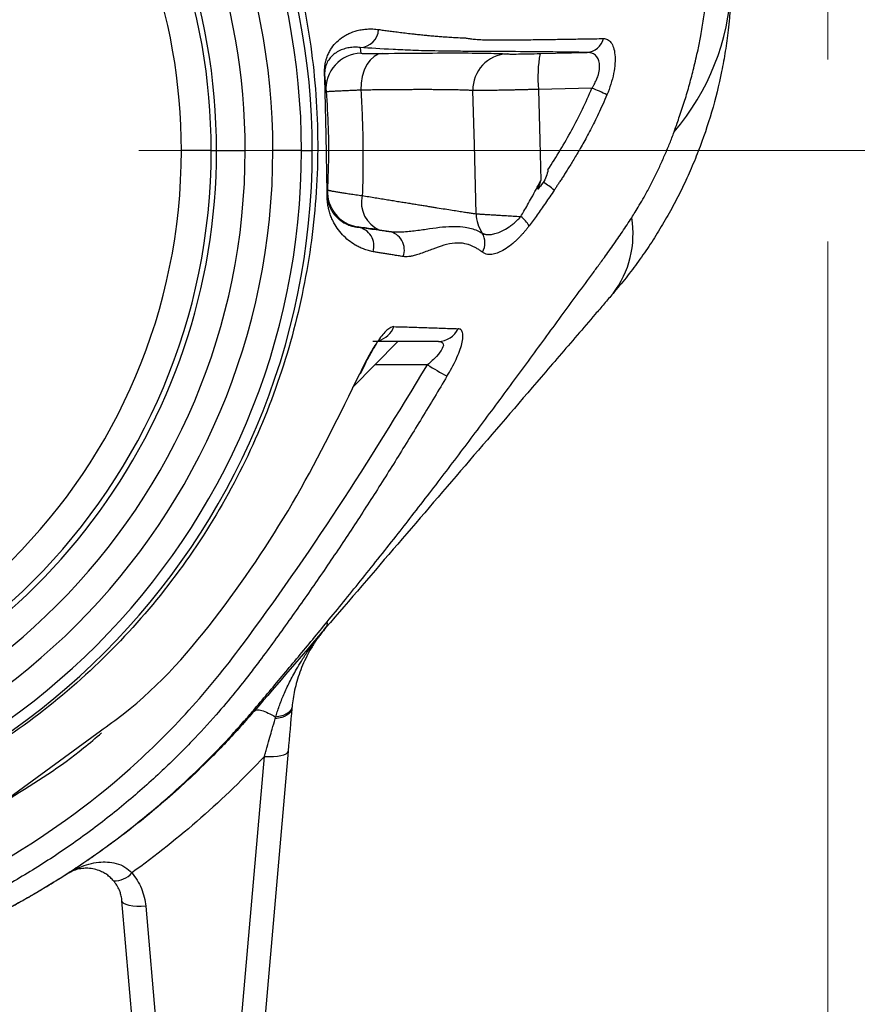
# Model space of a CAD drawing. Header units: millimetres. Extents: x 5 to 597, y 5 to 415.
# Tile 30 of 132: x 255.87 to 262.89, y 306.21 to 314.47. Entities that reach past the tile are written whole.
import ezdxf

# ---------------------------------------------------------------- set-up
doc = ezdxf.new("R2010")
doc.units = ezdxf.units.MM
doc.styles.add('SLDTEXTSTYLE0', font='ARIAL.TTF', dxfattribs={"width": 0.948})
doc.dimstyles.new('SLDDIMSTYLE1', dxfattribs={"dimtxt": 2.5, "dimasz": 2.5, "dimexe": 0, "dimexo": 0.0625, "dimtad": 1, "dimlfac": 5, "dimrnd": 1e-09, "dimzin": 12, "dimdsep": 46, "dimtxsty": 'SLDTEXTSTYLE0', "dimsah": 1, "dimcen": 0.09, "dimadec": 0, "dimazin": 3, "dimtfac": 1, "dimtofl": 0, "dimtmove": 0, "dimatfit": 3, "dimfxl": 0, "dimfrac": 2, "dimtolj": 1, "dimtzin": 12, "dimarcsym": 0})
doc.dimstyles.new('SLDDIMSTYLE4', dxfattribs={"dimtxt": 2.5, "dimasz": 2.5, "dimexe": 0, "dimexo": 0.0625, "dimtad": 1, "dimdec": 1, "dimlfac": 5, "dimrnd": 1e-09, "dimzin": 12, "dimdsep": 46, "dimtxsty": 'SLDTEXTSTYLE0', "dimsah": 1, "dimcen": 0.09, "dimadec": 0, "dimazin": 3, "dimtfac": 1, "dimtdec": 1, "dimtofl": 0, "dimtmove": 0, "dimatfit": 3, "dimfxl": 0, "dimfrac": 2, "dimtolj": 1, "dimtzin": 12, "dimarcsym": 0})
doc.dimstyles.new('SLDDIMSTYLE5', dxfattribs={"dimtxt": 2.5, "dimasz": 2.5, "dimexe": 0, "dimexo": 0.0625, "dimtad": 1, "dimdec": 0, "dimlfac": 5, "dimrnd": 1e-09, "dimzin": 12, "dimdsep": 46, "dimtxsty": 'SLDTEXTSTYLE0', "dimsah": 1, "dimcen": 0.09, "dimadec": 0, "dimazin": 3, "dimtfac": 1, "dimtdec": 0, "dimtofl": 0, "dimtmove": 0, "dimatfit": 3, "dimfxl": 0, "dimfrac": 2, "dimtolj": 1, "dimtzin": 12, "dimarcsym": 0})

# ---------------------------------------------------------------- blocks, each defined once
blk = doc.blocks.new('_D_5')
at = {"color": 7, "linetype": 'Continuous', "lineweight": 0}
for p, q in [((253.3382, 340.0624), (273.6657, 340.0624)), ((272.6657, 340.0624), (272.6657, 303.1691)), ((258.4833, 303.1691), (273.6657, 303.1691))]:
    blk.add_line(p, q, dxfattribs=at)
at = {"color": 7, "linetype": 'Continuous', "lineweight": 18}
for points in [[(272.6657, 340.0624), (272.3557, 337.5624), (272.9757, 337.5624)], [(272.6657, 303.1691), (272.9757, 305.6691), (272.3557, 305.6691)]]:
    blk.add_solid(points, dxfattribs=at)
at = {"color": 7, "linetype": 'Continuous', "lineweight": 18, "insert": (269.4431, 317.2905), "char_height": 2.5, "attachment_point": 1, "rotation": 90, "style": 'SLDTEXTSTYLE0'}
blk.add_mtext('184,5', dxfattribs=at)
blk = doc.blocks.new('_D_6')
at = {"color": 7, "linetype": 'Continuous', "lineweight": 0}
for p, q in [((242.0878, 322.1208), (242.0878, 294.7191)), ((262.6454, 322.1208), (262.6454, 314.1311)), ((262.6454, 312.6071), (262.6454, 303.9311)), ((262.6454, 302.4071), (262.6454, 294.7191)), ((262.6454, 295.7191), (242.0878, 295.7191))]:
    blk.add_line(p, q, dxfattribs=at)
at = {"color": 7, "linetype": 'Continuous', "lineweight": 18}
for points in [[(242.0878, 295.7191), (244.5878, 295.4091), (244.5878, 296.0291)], [(262.6454, 295.7191), (260.1454, 296.0291), (260.1454, 295.4091)]]:
    blk.add_solid(points, dxfattribs=at)
at = {"color": 7, "linetype": 'Continuous', "lineweight": 18, "insert": (250.5211, 298.9418), "char_height": 2.5, "attachment_point": 1, "style": 'SLDTEXTSTYLE0'}
blk.add_mtext('103', dxfattribs=at)
blk = doc.blocks.new('_D_7')
at = {"color": 7, "linetype": 'Continuous', "lineweight": 0}
for p, q in [((256.8666, 313.3691), (268.0762, 313.3691)), ((267.0762, 303.1691), (267.0762, 313.3691)), ((258.4833, 303.1691), (268.0762, 303.1691))]:
    blk.add_line(p, q, dxfattribs=at)
at = {"color": 7, "linetype": 'Continuous', "lineweight": 18}
for points in [[(267.0762, 313.3691), (266.7662, 310.8691), (267.3862, 310.8691)], [(267.0762, 303.1691), (267.3862, 305.6691), (266.7662, 305.6691)]]:
    blk.add_solid(points, dxfattribs=at)
at = {"color": 7, "linetype": 'Continuous', "lineweight": 18, "insert": (263.8535, 306.5456), "char_height": 2.5, "attachment_point": 1, "rotation": 90, "style": 'SLDTEXTSTYLE0'}
blk.add_mtext('51', dxfattribs=at)

msp = doc.modelspace()

# ---------------------------------------------------------------- linework, layer by layer
at = {"color": 7, "linetype": 'Continuous', "lineweight": 25}
for p, q in [((260.2309, 314.182), (260.6252, 314.1918)), ((258.436, 313.4977), (258.4258, 313.9781)), ((260.6667, 313.8928), (260.2179, 313.8816)), ((257.473, 313.3691), (257.223, 313.3691)), ((257.473, 313.3691), (257.5181, 313.3691)), ((257.5181, 313.3691), (257.758, 313.3691)), ((258.2303, 313.3691), (257.9904, 313.3691)), ((258.2303, 313.3691), (258.321, 313.3691)), ((259.0394, 311.7684), (258.6591, 311.3811)), ((259.2867, 311.5725), (258.8523, 311.5725)), ((257.568, 304.2746), (257.9191, 308.2887)), ((258.1184, 308.3331), (257.7672, 304.319)), ((256.966, 304.319), (256.7247, 307.0768)), ((256.9239, 307.0324), (257.1652, 304.2746))]:
    msp.add_line(p, q, dxfattribs=at)
at = {"color": 8, "linetype": 'Continuous', "lineweight": 25}
for p, q in [((258.4462, 313.0175), (258.436, 313.4977)), ((255.7832, 307.9483), (256.5433, 308.5034))]:
    msp.add_line(p, q, dxfattribs=at)
at = {"color": 7, "linetype": 'Continuous', "lineweight": 25, "flags": 128}
for points in [[(258.7238, 314.2329), (258.7261, 314.2062), (258.7278, 314.1852)], [(258.911, 314.1833), (258.8741, 314.1758), (258.8389, 314.1571), (258.8067, 314.128), (258.7789, 314.0895), (258.7563, 314.0431), (258.74, 313.9907), (258.7306, 313.9341), (258.7283, 313.8756)], [(259.6955, 312.8384), (259.6802, 313.4169), (259.6682, 313.8714)], [(260.2179, 313.8816), (260.2292, 313.4538), (260.2382, 313.1176)], [(258.4467, 313.0219), (258.4473, 313.0328), (258.4478, 313.0415)], [(258.703, 312.7286), (258.7029, 312.7273), (258.7029, 312.7263)], [(258.1496, 308.6905), (258.1459, 308.675), (258.1377, 308.6601), (258.125, 308.6464), (258.1083, 308.6342), (258.0879, 308.6236), (258.0643, 308.6151), (258.0381, 308.6087), (258.0098, 308.6046)], [(257.9191, 308.2887), (257.9574, 308.2868), (257.9942, 308.2873), (258.0282, 308.2901), (258.0582, 308.2952), (258.083, 308.3023), (258.1017, 308.3113), (258.1136, 308.3216), (258.1184, 308.3331)], [(256.9239, 307.0324), (256.8857, 307.0305), (256.8489, 307.031), (256.8149, 307.0338), (256.7849, 307.0389), (256.7601, 307.046), (256.7414, 307.055), (256.7294, 307.0653), (256.7247, 307.0768)]]:
    msp.add_lwpolyline(points, dxfattribs=at)
at = {"color": 8, "linetype": 'Continuous', "lineweight": 25, "flags": 128}
msp.add_lwpolyline([(258.7222, 311.5032), (258.727, 311.4995), (258.7262, 311.4991)], dxfattribs=at)
at = {"color": 7, "linetype": 'Continuous', "lineweight": 25}
for centre, radius, start, end in [((252.3666, 313.3691), 5.9544, 0, 43.76174), ((252.3666, 313.3691), 5.8637, 0, 43.76174), ((252.3666, 313.3691), 5.6238, 0, 43.76174), ((252.3666, 313.3691), 5.3914, 0, 39.74465), ((252.3666, 313.3691), 5.1064, 0, 39.74465), ((252.3666, 313.3691), 5.1515, 0, 39.74465), ((252.3666, 313.3691), 4.8565, 0, 39.74465), ((259.8311, 314.8291), 2.0061, 319.4612, 357.29517), ((258.718, 314.3919), 0.1591, 272.09225, 357.14315), ((260.6159, 314.342), 0.1505, 273.55349, 346.85041), ((258.7357, 313.8854), 0.3, 91.49644, 184.63), ((259.967, 313.8804), 0.2989, 92.09541, 181.7211), ((261.3508, 313.9828), 1.1374, 169.91367, 185.10454), ((258.3923, 313.979), 0.0335, 358.43421, 5.7704), ((259.6599, 311.4656), 2.6277, 64.4674, 67.47056), ((252.3666, 313.3691), 5.9544, 180, 0), ((252.3666, 313.3691), 5.8637, 180, 0), ((252.3666, 313.3691), 5.6238, 180, 0), ((252.3666, 313.3691), 5.3914, 180, 0), ((252.3666, 313.3691), 5.1064, 180, 0), ((252.3666, 313.3691), 4.8565, 180, 0), ((252.3666, 313.3691), 5.1515, 285.76939, 0), ((259.3403, 311.7264), 1.6555, 52.3886, 56.31905), ((258.403, 313.0244), 0.0438, 350.89647, 356.72762), ((258.7473, 313.0253), 0.3, 176.9165, 261.50167), ((258.9829, 312.9326), 0.2497, 166.40372, 247.17978), ((259.9972, 312.8449), 0.3018, 181.22976, 213.75594), ((259.9, 312.5992), 0.2757, 29.90549, 51.81642), ((260.1879, 312.6686), 0.8236, 322.74155, 9.60706), ((258.6785, 312.5685), 0.1597, 342.63198, 81.22074), ((258.9349, 312.5353), 0.1584, 339.47754, 79.91925), ((259.6105, 312.595), 0.1586, 330.21226, 31.16815), ((259.3763, 311.956), 0.1869, 270.77342, 334.28718), ((262.2366, 316.3842), 5.6439, 238.48915, 240.42301), ((258.3838, 309.4058), 0.0636, 323.71317, 10.58415), ((257.8136, 308.6846), 0.0258, 323.28985, 8.86581), ((256.2482, 307.3269), 0.0285, 302.96331, 322.77924), ((256.6598, 307.4386), 0.1939, 268.44901, 319.404)]:
    msp.add_arc(centre, radius, start, end, dxfattribs=at)
at = {"color": 8, "linetype": 'Continuous', "lineweight": 25}
msp.add_arc((258.825, 311.962), 0.1936, 285.55461, 338.92608, dxfattribs=at)
for points, knots in [([(257.3041, 316.8462), (257.3208, 316.8207), (257.3506, 316.7753), (257.4026, 316.6936), (257.4773, 316.5724), (257.6046, 316.3534), (257.8121, 315.9545), (258.0588, 315.357), (258.2658, 314.5989), (258.3728, 313.7876), (258.3686, 312.9679), (258.2534, 312.1575), (258.0308, 311.3693), (257.7041, 310.6172), (257.278, 309.9176), (256.7594, 309.2818), (256.1591, 308.7242), (255.4878, 308.2532), (254.7576, 307.8814), (254.0368, 307.6192), (253.5524, 307.5332), (253.3375, 307.495)], [0, 0, 0, 0, 0.007542, 0.013466, 0.024028, 0.042844, 0.076278, 0.13549, 0.202787, 0.270589, 0.337811, 0.405449, 0.47298, 0.540329, 0.608185, 0.675476, 0.743176, 0.810755, 0.878144, 0.945966, 1, 1, 1, 1]), ([(256.3283, 307.3398), (256.3416, 307.3461), (256.4049, 307.3763), (256.52, 307.4084), (256.6533, 307.4033), (256.7495, 307.3663), (256.7886, 307.3297), (256.807, 307.3125)], [0, 0, 0, 0, 0.089607, 0.427224, 0.713154, 0.864838, 1, 1, 1, 1])]:
    msp.add_open_spline(points, degree=3, knots=knots, dxfattribs=at)
at = {"color": 7, "linetype": 'Continuous', "lineweight": 25}
for points, knots in [([(261.835, 314.7344), (261.8344, 314.7156), (261.8332, 314.677), (261.8302, 314.6176), (261.826, 314.5519), (261.8195, 314.4716), (261.8074, 314.3536), (261.7869, 314.2038), (261.7453, 313.9739), (261.6754, 313.6915), (261.5813, 313.4148), (261.4921, 313.1987), (261.4177, 313.0385), (261.3369, 312.8823), (261.2498, 312.7304), (261.1569, 312.5829), (261.058, 312.4402), (260.9541, 312.302), (260.8802, 312.2139), (260.8434, 312.17)], [0, 0, 0, 0, 0.02026, 0.041483, 0.063674, 0.090743, 0.127738, 0.190691, 0.252428, 0.377699, 0.501577, 0.564816, 0.627788, 0.690492, 0.752927, 0.815096, 0.876997, 0.938632, 1, 1, 1, 1]), ([(261.3557, 313.5252), (261.3643, 313.5494), (261.3801, 313.5933), (261.4026, 313.6595), (261.4239, 313.7237), (261.4531, 313.8121), (261.486, 313.9239), (261.5157, 314.0399), (261.539, 314.1369), (261.5594, 314.2275), (261.5816, 314.3395), (261.6037, 314.4701), (261.6158, 314.562), (261.6217, 314.6066)], [0, 0, 0, 0, 0.068993, 0.125123, 0.187608, 0.2501, 0.375096, 0.500175, 0.571424, 0.643129, 0.750069, 0.878613, 1, 1, 1, 1]), ([(258.4258, 313.9781), (258.4255, 313.9805), (258.4251, 313.9852), (258.4245, 313.993), (258.424, 314.0008), (258.4237, 314.0083), (258.4234, 314.0173), (258.4233, 314.0274), (258.4235, 314.0384), (258.424, 314.0496), (258.4251, 314.0635), (258.4268, 314.0797), (258.4301, 314.1002), (258.4351, 314.123), (258.4441, 314.153), (258.4571, 314.1849), (258.492, 314.2479), (258.5373, 314.2953), (258.5951, 314.3333), (258.6371, 314.3555), (258.6856, 314.3731), (258.7393, 314.3842), (258.7831, 314.3888), (258.8281, 314.3895), (258.8611, 314.3858), (258.8769, 314.384)], [0, 0, 0, 0, 0.001687, 0.003287, 0.004959, 0.00684, 0.00903, 0.012923, 0.018005, 0.024058, 0.031479, 0.045521, 0.062762, 0.090671, 0.125283, 0.187794, 0.250315, 0.500097, 0.562519, 0.624948, 0.749861, 0.816469, 0.874901, 0.939857, 1, 1, 1, 1]), ([(258.8769, 314.384), (258.8904, 314.3821), (258.9178, 314.3782), (258.9618, 314.3723), (259.0089, 314.3662), (259.0595, 314.3598), (259.1137, 314.3533), (259.1654, 314.3474), (259.2139, 314.3422), (259.2527, 314.3379), (259.283, 314.3352), (259.3059, 314.3327), (259.3276, 314.3308), (259.3575, 314.3281), (259.3946, 314.3252), (259.4405, 314.322), (259.4905, 314.3188), (259.5447, 314.3158), (259.585, 314.3141), (259.6052, 314.3132)], [0, 0, 0, 0, 0.078225, 0.158456, 0.240726, 0.325069, 0.411524, 0.500132, 0.56166, 0.625157, 0.665585, 0.687625, 0.718881, 0.750041, 0.79951, 0.849237, 0.899218, 0.949462, 1, 1, 1, 1]), ([(259.6052, 314.3132), (259.6102, 314.3124), (259.6241, 314.3101), (259.6524, 314.3058), (259.6949, 314.3011), (259.7465, 314.2984), (259.8014, 314.2976), (259.8534, 314.297), (259.9388, 314.2968), (260.0596, 314.2972), (260.206, 314.2992), (260.3468, 314.3012), (260.4828, 314.3032), (260.6232, 314.3057), (260.715, 314.3071), (260.7624, 314.3078)], [0, 0, 0, 0, 0.0145356, 0.0400005, 0.0767416, 0.1251286, 0.1670465, 0.2087309, 0.2501199, 0.371727, 0.5001005, 0.6122632, 0.7329956, 0.8622474, 1, 1, 1, 1]), ([(258.7238, 314.2329), (258.716, 314.2337), (258.7001, 314.2353), (258.6766, 314.2357), (258.653, 314.2345), (258.6293, 314.2315), (258.5983, 314.2251), (258.5599, 314.2123), (258.5265, 314.1943), (258.5022, 314.1766), (258.4865, 314.1628), (258.4721, 314.1476), (258.4585, 314.1299), (258.447, 314.1109), (258.4384, 314.0918), (258.4327, 314.0748), (258.4294, 314.0618), (258.4273, 314.0509), (258.4261, 314.0427), (258.4252, 314.0345), (258.4245, 314.0262), (258.4242, 314.018), (258.4241, 314.0095), (258.4242, 314.0018), (258.4248, 313.9914), (258.4254, 313.9853), (258.4256, 313.9824)], [0, 0, 0, 0, 0.0445249, 0.0917971, 0.1418159, 0.1945798, 0.2500875, 0.3631458, 0.500027, 0.5621611, 0.6249888, 0.6880773, 0.7499805, 0.8197107, 0.875008, 0.9093219, 0.9375211, 0.9511292, 0.9625759, 0.9725696, 0.9808611, 0.9874696, 0.9924343, 0.995851, 0.9980307, 1, 1, 1, 1]), ([(260.6252, 314.1918), (260.5335, 314.1932), (260.4382, 314.1944), (260.239, 314.1966), (260.1349, 314.1975), (259.9179, 314.199), (259.8045, 314.1996), (259.6336, 314.2005), (259.5761, 314.2008), (259.4697, 314.2017), (259.4234, 314.2023), (259.2953, 314.2046), (259.2257, 314.2066), (259.1356, 314.21), (259.1078, 314.2113), (259.0527, 314.2137), (259.0259, 314.215), (258.8959, 314.2214), (258.8044, 314.227), (258.7238, 314.2329)], [0, 0, 0, 0, 0.125, 0.125, 0.25, 0.25, 0.375, 0.375, 0.4375, 0.4375, 0.5, 0.5, 0.625, 0.625, 0.6875, 0.6875, 0.75, 0.75, 1, 1, 1, 1]), ([(260.7624, 314.3078), (260.775, 314.3079), (260.7866, 314.3054), (260.808, 314.2948), (260.8178, 314.2864), (260.8348, 314.2638), (260.8418, 314.2497), (260.853, 314.2156), (260.857, 314.1952), (260.8611, 314.1503), (260.8613, 314.1256), (260.8577, 314.0719), (260.8538, 314.0435), (260.8423, 313.9854), (260.8345, 313.9551), (260.8158, 313.8955), (260.8049, 313.866), (260.7925, 313.8367)], [0, 0, 0, 0, 0.125, 0.125, 0.25, 0.25, 0.375, 0.375, 0.5, 0.5, 0.625, 0.625, 0.75, 0.75, 0.875, 0.875, 1, 1, 1, 1]), ([(258.7278, 314.1852), (258.7279, 314.1846), (258.732, 314.1841), (258.7481, 314.1832), (258.7603, 314.1829), (258.8074, 314.1824), (258.8536, 314.1826), (258.911, 314.1833)], [0, 0, 0, 0, 0.25, 0.25, 0.5, 0.5, 1, 1, 1, 1]), ([(258.911, 314.1833), (259.0452, 314.1849), (259.1718, 314.186), (259.4025, 314.1873), (259.5065, 314.1875), (259.6864, 314.1868), (259.7622, 314.1859), (259.8825, 314.1832), (259.927, 314.1814), (259.956, 314.1791)], [0, 0, 0, 0, 0.25, 0.25, 0.5, 0.5, 0.75, 0.75, 1, 1, 1, 1]), ([(259.956, 314.1791), (259.9616, 314.1787), (259.9725, 314.1784), (260.0048, 314.1783), (260.0254, 314.1783), (260.1001, 314.1791), (260.1638, 314.1803), (260.2309, 314.182)], [0, 0, 0, 0, 0.25, 0.25, 0.5, 0.5, 1, 1, 1, 1]), ([(260.6671, 313.8933), (260.6712, 313.8998), (260.6792, 313.9125), (260.69, 313.9318), (260.6996, 313.9509), (260.7079, 313.9697), (260.715, 313.9882), (260.7249, 314.0194), (260.7329, 314.0632), (260.7295, 314.1115), (260.7143, 314.1493), (260.6934, 314.1716), (260.6709, 314.1841), (260.6497, 314.1906), (260.6335, 314.1914), (260.6252, 314.1918)], [0, 0, 0, 0, 0.045044, 0.088593, 0.130767, 0.171699, 0.21153, 0.250419, 0.374479, 0.500041, 0.618944, 0.749809, 0.827559, 0.910867, 1, 1, 1, 1]), ([(258.7283, 313.8756), (258.7183, 313.8751), (258.6943, 313.874), (258.655, 313.8723), (258.6085, 313.8701), (258.5581, 313.8677), (258.5149, 313.8656), (258.4824, 313.864), (258.4605, 313.8628), (258.4463, 313.8619), (258.4381, 313.8614), (258.4371, 313.8612), (258.4367, 313.8611)], [0, 0, 0, 0, 0.056046, 0.133643, 0.233384, 0.355662, 0.500378, 0.611884, 0.717894, 0.818046, 0.912117, 1, 1, 1, 1]), ([(259.6682, 313.8714), (259.6638, 313.8718), (259.6552, 313.8725), (259.6397, 313.8734), (259.6223, 313.8743), (259.6029, 313.8751), (259.5816, 313.8759), (259.5584, 313.8766), (259.5332, 313.8772), (259.5061, 313.8777), (259.4772, 313.8782), (259.4464, 313.8786), (259.4138, 313.8789), (259.3794, 313.8792), (259.3433, 313.8794), (259.3054, 313.8795), (259.2658, 313.8796), (259.2246, 313.8795), (259.1817, 313.8795), (259.1372, 313.8793), (259.0912, 313.8791), (259.0436, 313.8788), (258.9946, 313.8784), (258.9441, 313.878), (258.8922, 313.8775), (258.839, 313.8769), (258.7845, 313.8763), (258.747, 313.8758), (258.7283, 313.8756)], [0, 0, 0, 0, 0.038747, 0.07747, 0.11617, 0.154847, 0.193501, 0.232131, 0.270739, 0.309324, 0.347886, 0.386425, 0.424942, 0.463435, 0.501906, 0.540355, 0.578781, 0.617185, 0.655566, 0.693925, 0.732262, 0.770576, 0.808868, 0.847139, 0.885387, 0.923613, 0.961817, 1, 1, 1, 1]), ([(258.7283, 313.8756), (258.7305, 313.8389), (258.7349, 313.7655), (258.7397, 313.6553), (258.7432, 313.5449), (258.7454, 313.4344), (258.7462, 313.3238), (258.7456, 313.2131), (258.7438, 313.1022), (258.7414, 313.0283), (258.7402, 312.9913)], [0, 0, 0, 0, 0.12457, 0.2492, 0.37392, 0.498762, 0.623759, 0.748943, 0.874346, 1, 1, 1, 1]), ([(260.2179, 313.8816), (260.2067, 313.8813), (260.1842, 313.8807), (260.1504, 313.8799), (260.1162, 313.879), (260.0819, 313.8782), (260.0478, 313.8774), (260.0139, 313.8766), (259.9805, 313.8759), (259.9478, 313.8752), (259.9161, 313.8745), (259.8855, 313.8739), (259.8591, 313.8734), (259.835, 313.873), (259.8113, 313.8726), (259.7849, 313.8722), (259.7571, 313.8718), (259.7293, 313.8715), (259.7038, 313.8713), (259.6818, 313.8712), (259.6728, 313.8714), (259.6682, 313.8714)], [0, 0, 0, 0, 0.041948, 0.084777, 0.128444, 0.172896, 0.218074, 0.263911, 0.310334, 0.357264, 0.404614, 0.452294, 0.50021, 0.534363, 0.577245, 0.628725, 0.688553, 0.756319, 0.831413, 0.912997, 1, 1, 1, 1]), ([(260.2975, 313.2073), (260.3684, 313.3163), (260.4356, 313.4274), (260.5594, 313.6555), (260.616, 313.7725), (260.6667, 313.8928)], [0, 0, 0, 0, 0.5, 0.5, 1, 1, 1, 1]), ([(260.7925, 313.8367), (260.7807, 313.8094), (260.7578, 313.7563), (260.7225, 313.6801), (260.6881, 313.6094), (260.6547, 313.5439), (260.6226, 313.4833), (260.5918, 313.4273), (260.5624, 313.3756), (260.5346, 313.3279), (260.5082, 313.2838), (260.4834, 313.2432), (260.4601, 313.2059), (260.4383, 313.1715), (260.418, 313.1399), (260.3991, 313.111), (260.3817, 313.0845), (260.3657, 313.0604), (260.3555, 313.0451), (260.3507, 313.0378)], [0, 0, 0, 0, 0.097684, 0.189468, 0.275443, 0.355745, 0.430644, 0.500433, 0.565387, 0.62576, 0.681799, 0.733756, 0.781859, 0.826319, 0.867324, 0.905046, 0.93964, 0.971249, 1, 1, 1, 1]), ([(260.9999, 312.806), (261.0098, 312.8215), (261.0316, 312.8558), (261.0662, 312.9132), (261.1074, 312.9847), (261.152, 313.0667), (261.1976, 313.1563), (261.2405, 313.2466), (261.2745, 313.3232), (261.3008, 313.3848), (261.3197, 313.4308), (261.3381, 313.4776), (261.3497, 313.509), (261.3557, 313.5252)], [0, 0, 0, 0, 0.06876, 0.151749, 0.25001, 0.376784, 0.500002, 0.624993, 0.749992, 0.812496, 0.87499, 0.935672, 1, 1, 1, 1]), ([(260.0705, 312.816), (260.0792, 312.8309), (260.0982, 312.863), (260.1282, 312.9156), (260.1619, 312.9759), (260.1992, 313.044), (260.2248, 313.0923), (260.2382, 313.1176)], [0, 0, 0, 0, 0.151856, 0.328059, 0.528366, 0.752469, 1, 1, 1, 1]), ([(258.8309, 312.5208), (258.8244, 312.5219), (258.8109, 312.5244), (258.7911, 312.5296), (258.7705, 312.5361), (258.7445, 312.5455), (258.7143, 312.5587), (258.6711, 312.5819), (258.6227, 312.6155), (258.5725, 312.6624), (258.5297, 312.7151), (258.5022, 312.7615), (258.4859, 312.7962), (258.4779, 312.8154), (258.4709, 312.8347), (258.4656, 312.8515), (258.4617, 312.8652), (258.4591, 312.8755), (258.4567, 312.8858), (258.4545, 312.896), (258.4526, 312.9061), (258.4509, 312.9162), (258.4495, 312.9263), (258.4483, 312.9364), (258.4472, 312.9464), (258.4465, 312.9565), (258.4459, 312.9664), (258.4455, 312.9764), (258.4454, 312.9863), (258.4454, 312.9963), (258.4456, 313.006), (258.446, 313.014), (258.4462, 313.0175)], [0, 0, 0, 0, 0.0275756, 0.0576119, 0.0900999, 0.1250306, 0.1862987, 0.250045, 0.3727624, 0.4999667, 0.6288056, 0.7499214, 0.7844556, 0.8168009, 0.8469639, 0.8749511, 0.8887687, 0.9017706, 0.9139583, 0.9253329, 0.935896, 0.9456493, 0.9545952, 0.9627362, 0.9700761, 0.9766198, 0.9823742, 0.9873493, 0.9915608, 0.9950346, 0.9978173, 1, 1, 1, 1]), ([(258.4467, 313.0219), (258.4466, 313.0205), (258.4464, 313.0172), (258.4463, 313.0133), (258.4462, 313.0092), (258.4462, 313.0051), (258.4462, 313.001), (258.4463, 312.9968), (258.4465, 312.9926), (258.4467, 312.9884), (258.4469, 312.9842), (258.4473, 312.9799), (258.4477, 312.9757), (258.4482, 312.9714), (258.4487, 312.9671), (258.4493, 312.9628), (258.45, 312.9585), (258.4507, 312.9541), (258.4516, 312.9498), (258.4524, 312.9455), (258.4534, 312.9411), (258.4545, 312.9368), (258.4556, 312.9324), (258.4568, 312.9281), (258.458, 312.9237), (258.4606, 312.9154), (258.4649, 312.9033), (258.4716, 312.8877), (258.4822, 312.8668), (258.5006, 312.8377), (258.53, 312.8042), (258.566, 312.7755), (258.6016, 312.755), (258.6355, 312.7409), (258.6683, 312.7312), (258.6919, 312.7278), (258.7029, 312.7263)], [0, 0, 0, 0, 0.001068, 0.002448, 0.004166, 0.006234, 0.008659, 0.011447, 0.0146, 0.018121, 0.02201, 0.026269, 0.030899, 0.0359, 0.041274, 0.047019, 0.053137, 0.059628, 0.066492, 0.073729, 0.08134, 0.089324, 0.097682, 0.106413, 0.115519, 0.124999, 0.160733, 0.202405, 0.250015, 0.344673, 0.500001, 0.642347, 0.749973, 0.844845, 0.928187, 1, 1, 1, 1]), ([(258.4478, 313.0415), (258.4479, 313.041), (258.4483, 313.0402), (258.4514, 313.0386), (258.4564, 313.0369), (258.4633, 313.035), (258.4721, 313.0329), (258.4827, 313.0307), (258.4949, 313.0283), (258.5087, 313.0258), (258.5283, 313.0223), (258.5558, 313.0178), (258.5939, 313.0119), (258.6376, 313.0055), (258.6861, 312.9986), (258.7221, 312.9938), (258.7402, 312.9913)], [0, 0, 0, 0, 0.057454, 0.114624, 0.171422, 0.227761, 0.283561, 0.338743, 0.393234, 0.446965, 0.499872, 0.598061, 0.697579, 0.798026, 0.898977, 1, 1, 1, 1]), ([(260.3507, 313.0378), (260.338, 313.0189), (260.3133, 312.982), (260.2766, 312.9286), (260.2414, 312.8776), (260.2068, 312.8289), (260.1728, 312.7819), (260.1502, 312.7517), (260.139, 312.7367)], [0, 0, 0, 0, 0.184171, 0.35826, 0.525057, 0.687424, 0.845644, 1, 1, 1, 1]), ([(258.7402, 312.9913), (258.7588, 312.9883), (258.7958, 312.9822), (258.8496, 312.9735), (258.9019, 312.965), (258.9525, 312.9567), (259.0014, 312.9488), (259.0487, 312.9411), (259.0943, 312.9337), (259.1382, 312.9266), (259.1805, 312.9198), (259.2211, 312.9133), (259.26, 312.907), (259.2972, 312.901), (259.3328, 312.8953), (259.3797, 312.8877), (259.4355, 312.8788), (259.4965, 312.8692), (259.5505, 312.8606), (259.5975, 312.8533), (259.6374, 312.8471), (259.6708, 312.842), (259.6873, 312.8396), (259.6955, 312.8384)], [0, 0, 0, 0, 0.03745, 0.074634, 0.111553, 0.148207, 0.184596, 0.220721, 0.256581, 0.292176, 0.327508, 0.362577, 0.397381, 0.431923, 0.466202, 0.500219, 0.572965, 0.645256, 0.717094, 0.788484, 0.859429, 0.929933, 1, 1, 1, 1]), ([(259.6955, 312.8384), (259.6974, 312.8383), (259.7014, 312.8381), (259.7097, 312.8376), (259.7197, 312.837), (259.7318, 312.8363), (259.7459, 312.8355), (259.762, 312.8345), (259.7801, 312.8335), (259.8001, 312.8323), (259.8252, 312.8308), (259.8576, 312.8288), (259.8997, 312.8263), (259.9494, 312.8233), (260.0065, 312.8199), (260.0487, 312.8173), (260.0705, 312.816)], [0, 0, 0, 0, 0.052519, 0.10596, 0.160266, 0.215369, 0.271198, 0.327673, 0.384709, 0.442213, 0.500091, 0.58451, 0.67724, 0.77787, 0.885758, 1, 1, 1, 1]), ([(259.7463, 312.6771), (259.7486, 312.6758), (259.7533, 312.673), (259.7612, 312.6699), (259.771, 312.667), (259.7833, 312.6649), (259.8037, 312.6639), (259.8327, 312.6666), (259.8728, 312.677), (259.9176, 312.6956), (259.9589, 312.7196), (259.9934, 312.7443), (260.0199, 312.7661), (260.0458, 312.7897), (260.0623, 312.8073), (260.0705, 312.816)], [0, 0, 0, 0, 0.041572, 0.083334, 0.125343, 0.187413, 0.250189, 0.37529, 0.499921, 0.625986, 0.749718, 0.815464, 0.87907, 0.940593, 1, 1, 1, 1]), ([(260.6792, 312.3472), (260.6876, 312.3588), (260.705, 312.3829), (260.7325, 312.4205), (260.7645, 312.4643), (260.8018, 312.5156), (260.8557, 312.5913), (260.9231, 312.6885), (260.9742, 312.7666), (260.9999, 312.806)], [0, 0, 0, 0, 0.0770223, 0.160315, 0.2503572, 0.3674002, 0.5000964, 0.7479446, 1, 1, 1, 1]), ([(258.7029, 312.7263), (258.7282, 312.7231), (258.7611, 312.7188), (258.8256, 312.7101), (258.8496, 312.7069), (258.8901, 312.7013), (258.9045, 312.6993), (258.9333, 312.6953), (258.9479, 312.6933), (258.9626, 312.6912)], [0, 0, 0, 0, 0.5, 0.5, 0.75, 0.75, 0.875, 0.875, 1, 1, 1, 1]), ([(258.886, 312.7025), (258.8573, 312.7067), (258.8317, 312.7104), (258.7865, 312.717), (258.7668, 312.7198), (258.7197, 312.7266), (258.703, 312.7288), (258.703, 312.7286)], [0, 0, 0, 0, 0.25, 0.25, 0.5, 0.5, 1, 1, 1, 1]), ([(258.9626, 312.6912), (258.9632, 312.6911), (258.9643, 312.691), (258.9666, 312.6907), (258.9706, 312.6901), (258.9786, 312.6892), (258.9947, 312.6877), (259.0274, 312.686), (259.0939, 312.6871), (259.191, 312.6974), (259.3055, 312.7148), (259.4159, 312.7295), (259.517, 312.7354), (259.5962, 312.7295), (259.6569, 312.7157), (259.7045, 312.699), (259.7322, 312.6845), (259.7463, 312.6771)], [0, 0, 0, 0, 0.0019648, 0.003932, 0.0078654, 0.0157282, 0.0314397, 0.0628204, 0.1254945, 0.2507926, 0.3772073, 0.5014459, 0.6278384, 0.7507798, 0.8307755, 0.9137381, 1, 1, 1, 1]), ([(260.139, 312.7367), (260.1335, 312.7295), (260.1225, 312.715), (260.1056, 312.6943), (260.0885, 312.6744), (260.0712, 312.6554), (260.0537, 312.6372), (260.036, 312.6198), (260.0048, 312.5908), (259.9602, 312.5549), (259.9069, 312.5225), (259.8582, 312.5025), (259.8201, 312.4959), (259.7903, 312.4975), (259.7674, 312.5036), (259.7546, 312.512), (259.7482, 312.5162)], [0, 0, 0, 0, 0.035017, 0.070037, 0.105214, 0.140698, 0.176633, 0.21316, 0.250411, 0.372642, 0.500241, 0.623036, 0.749824, 0.834096, 0.917262, 1, 1, 1, 1]), ([(259.7482, 312.5162), (259.7401, 312.5223), (259.724, 312.5341), (259.6994, 312.5496), (259.6749, 312.5629), (259.6504, 312.5738), (259.6261, 312.5823), (259.5963, 312.5896), (259.56, 312.5939), (259.5016, 312.5926), (259.4245, 312.5767), (259.3467, 312.5492), (259.2858, 312.5258), (259.2401, 312.5086), (259.1972, 312.4941), (259.1602, 312.4841), (259.1303, 312.479), (259.1053, 312.4773), (259.0904, 312.4789), (259.0832, 312.4798)], [0, 0, 0, 0, 0.045363, 0.089115, 0.131273, 0.171862, 0.21091, 0.248452, 0.309927, 0.372308, 0.497272, 0.622847, 0.685656, 0.748435, 0.8157, 0.873905, 0.918509, 0.960507, 1, 1, 1, 1]), ([(259.0832, 312.4798), (259.069, 312.4821), (259.0477, 312.4856), (259.0197, 312.4901), (258.9926, 312.4944), (258.9616, 312.4992), (258.9247, 312.5051), (258.8896, 312.5107), (258.8568, 312.5162), (258.8396, 312.5193), (258.8309, 312.5208)], [0, 0, 0, 0, 0.125177, 0.187764, 0.250354, 0.374719, 0.500361, 0.665368, 0.832034, 1, 1, 1, 1]), ([(258.4463, 309.4175), (258.4916, 309.4728), (258.5844, 309.5862), (258.7259, 309.7611), (258.8732, 309.9451), (259.0177, 310.1276), (259.1628, 310.3131), (259.3504, 310.5555), (259.5852, 310.8641), (259.8161, 311.1732), (259.9985, 311.4199), (260.1814, 311.6685), (260.4068, 311.9763), (260.589, 312.2244), (260.6792, 312.3472)], [0, 0, 0, 0, 0.05812, 0.119097, 0.18302, 0.250001, 0.308725, 0.374983, 0.499977, 0.624983, 0.689568, 0.749987, 0.876323, 1, 1, 1, 1]), ([(260.8434, 312.17), (260.8194, 312.142), (260.7943, 312.1129), (260.7441, 312.0544), (260.7189, 312.0251), (260.6434, 311.9373), (260.5931, 311.8788), (260.4424, 311.7034), (260.3419, 311.5865), (260.0408, 311.2362), (259.8402, 311.0029), (259.4393, 310.5364), (259.2388, 310.3032), (258.8374, 309.8363), (258.6365, 309.6025), (258.4351, 309.3682)], [0, 0, 0, 0, 0.03125, 0.03125, 0.0625, 0.0625, 0.125, 0.125, 0.25, 0.25, 0.5, 0.5, 0.75, 0.75, 1, 1, 1, 1]), ([(259.0056, 311.8924), (258.9896, 311.8928), (258.97, 311.8822), (258.925, 311.8419), (258.9009, 311.8134), (258.8497, 311.7414), (258.8238, 311.6996), (258.7715, 311.6057), (258.7463, 311.5557), (258.7222, 311.5032)], [0, 0, 0, 0, 0.25, 0.25, 0.5, 0.5, 0.75, 0.75, 1, 1, 1, 1]), ([(259.0056, 311.8924), (259.027, 311.8919), (259.0692, 311.8908), (259.1337, 311.8889), (259.1981, 311.8869), (259.2867, 311.8839), (259.4005, 311.8799), (259.4971, 311.8765), (259.5447, 311.8749)], [0, 0, 0, 0, 0.128976, 0.255339, 0.379032, 0.499998, 0.754115, 1, 1, 1, 1]), ([(259.4508, 311.4757), (259.4789, 311.5225), (259.505, 311.5706), (259.5484, 311.6642), (259.5657, 311.7099), (259.5804, 311.7685), (259.5835, 311.7863), (259.5856, 311.8179), (259.5846, 311.8312), (259.579, 311.8526), (259.5742, 311.8609), (259.5616, 311.8717), (259.5538, 311.8745), (259.5447, 311.8749)], [0, 0, 0, 0, 0.25, 0.25, 0.5, 0.5, 0.625, 0.625, 0.75, 0.75, 0.875, 0.875, 1, 1, 1, 1]), ([(258.7263, 311.4991), (258.7391, 311.5263), (258.7638, 311.5788), (258.7997, 311.6463), (258.8298, 311.6989), (258.8523, 311.7361), (258.8665, 311.7593), (258.8689, 311.7659), (258.87, 311.7689)], [0, 0, 0, 0, 0.204946, 0.397042, 0.573605, 0.73579, 0.881971, 1, 1, 1, 1]), ([(259.3788, 311.7691), (259.2787, 311.7691), (259.1827, 311.7691), (258.9993, 311.7691), (258.9121, 311.7691), (258.8285, 311.7691)], [0, 0, 0, 0, 0.5, 0.5, 1, 1, 1, 1]), ([(259.3788, 311.7691), (259.3881, 311.7691), (259.3961, 311.7678), (259.4091, 311.7627), (259.4141, 311.7588), (259.423, 311.7432), (259.4212, 311.7273), (259.4019, 311.6888), (259.3846, 311.6662), (259.3411, 311.6198), (259.3149, 311.5958), (259.2867, 311.5725)], [0, 0, 0, 0, 0.125, 0.125, 0.25, 0.25, 0.5, 0.5, 0.75, 0.75, 1, 1, 1, 1]), ([(255.6592, 307.3752), (256.0696, 307.6076), (256.4463, 307.8792), (256.9647, 308.341), (257.1296, 308.504), (257.365, 308.7627), (257.4415, 308.8512), (257.5903, 309.033), (257.6624, 309.1265), (258.0128, 309.5986), (258.2815, 309.9841), (258.7966, 310.77), (259.0432, 311.1703), (259.2867, 311.5725)], [0, 0, 0, 0, 0.25, 0.25, 0.375, 0.375, 0.4375, 0.4375, 0.5, 0.5, 0.75, 0.75, 1, 1, 1, 1]), ([(259.4508, 311.4757), (259.3809, 311.3596), (259.2414, 311.128), (259.0291, 310.783), (258.813, 310.441), (258.5912, 310.1012), (258.3624, 309.7628), (258.1249, 309.4252), (257.9347, 309.1635), (257.7841, 308.9632), (257.6635, 308.8117), (257.5041, 308.6234), (257.3017, 308.4028), (257.0518, 308.1552), (256.8122, 307.9426), (256.6017, 307.772), (256.4394, 307.6483), (256.2737, 307.5297), (256.1046, 307.4165), (255.9325, 307.3081), (255.8151, 307.2403), (255.7564, 307.2064)], [0, 0, 0, 0, 0.071161, 0.141907, 0.212599, 0.283505, 0.354867, 0.426964, 0.500097, 0.524617, 0.558507, 0.601673, 0.654033, 0.715545, 0.786223, 0.821983, 0.857669, 0.893297, 0.928884, 0.964447, 1, 1, 1, 1]), ([(256.5433, 308.5034), (256.6079, 308.5492), (256.9938, 308.8229), (257.5638, 309.4861), (258.2111, 310.459), (258.5523, 311.1562), (258.7222, 311.5032)], [0, 0, 0, 0, 0.063444, 0.378798, 0.690794, 1, 1, 1, 1]), ([(257.8391, 308.6886), (257.8798, 308.7369), (257.9612, 308.8335), (258.0828, 308.9787), (258.2042, 309.1242), (258.3255, 309.2705), (258.406, 309.3684), (258.4463, 309.4175)], [0, 0, 0, 0, 0.199442, 0.398879, 0.598587, 0.798859, 1, 1, 1, 1]), ([(258.0137, 308.6181), (258.0183, 308.633), (258.0277, 308.6638), (258.0437, 308.7103), (258.0619, 308.7585), (258.0823, 308.8084), (258.105, 308.8597), (258.1303, 308.9124), (258.1582, 308.9665), (258.191, 309.0257), (258.2321, 309.0942), (258.2856, 309.1757), (258.3533, 309.2698), (258.4065, 309.3338), (258.4351, 309.3682)], [0, 0, 0, 0, 0.05183, 0.106691, 0.164592, 0.225544, 0.289554, 0.356628, 0.426772, 0.499991, 0.591909, 0.705882, 0.841912, 1, 1, 1, 1]), ([(258.4351, 309.3682), (258.4256, 309.3569), (258.4077, 309.3356), (258.3836, 309.3043), (258.3632, 309.2761), (258.3462, 309.2512), (258.3192, 309.2096), (258.2854, 309.1513), (258.2473, 309.0731), (258.2165, 308.9964), (258.1916, 308.9201), (258.1728, 308.8458), (258.1591, 308.7744), (258.1535, 308.7264), (258.1508, 308.7033)], [0, 0, 0, 0, 0.063533, 0.120311, 0.170333, 0.213599, 0.25011, 0.383065, 0.500075, 0.615101, 0.722523, 0.822414, 0.914868, 1, 1, 1, 1]), ([(258.1508, 308.7033), (258.1499, 308.6934), (258.1461, 308.6834), (258.1325, 308.6643), (258.1226, 308.6552), (258.0975, 308.6397), (258.0824, 308.6331), (258.0494, 308.6232), (258.0316, 308.6199), (258.0137, 308.6181)], [0, 0, 0, 0, 0.25, 0.25, 0.5, 0.5, 0.75, 0.75, 1, 1, 1, 1]), ([(257.8343, 308.6692), (257.8158, 308.6478), (257.7586, 308.5819), (257.6603, 308.473), (257.5599, 308.3671), (257.3776, 308.1816), (257.1676, 307.9851), (256.9021, 307.7623), (256.7349, 307.632), (256.5952, 307.5288), (256.4773, 307.445), (256.3651, 307.3688), (256.2919, 307.3213), (256.2672, 307.3053)], [0, 0, 0, 0, 0.040681, 0.125582, 0.211165, 0.250671, 0.499981, 0.624579, 0.749337, 0.804822, 0.874422, 0.957549, 1, 1, 1, 1]), ([(256.2842, 307.3183), (256.3184, 307.3408), (256.3766, 307.379), (256.4482, 307.428), (256.5235, 307.4806), (256.6075, 307.5408), (256.7459, 307.644), (256.9129, 307.7757), (257.1083, 307.9415), (257.2995, 308.116), (257.4848, 308.2977), (257.6383, 308.46), (257.7544, 308.5896), (257.811, 308.6558), (257.8365, 308.6856)], [0, 0, 0, 0, 0.058991, 0.1007272, 0.125208, 0.1917231, 0.2500187, 0.374604, 0.4991395, 0.620505, 0.7486837, 0.8740941, 0.9432842, 1, 1, 1, 1]), ([(257.8343, 308.6692), (257.8442, 308.6808), (257.8659, 308.6822), (257.9281, 308.6645), (257.9685, 308.6454), (258.0137, 308.6181)], [0, 0, 0, 0, 0.5, 0.5, 1, 1, 1, 1]), ([(257.9191, 308.2887), (257.9201, 308.2921), (257.922, 308.2989), (257.9259, 308.3125), (257.9326, 308.3362), (257.946, 308.3833), (257.964, 308.446), (257.9866, 308.5245), (258.0014, 308.5755), (258.0098, 308.6046)], [0, 0, 0, 0, 0.031284, 0.062595, 0.125178, 0.250219, 0.499989, 0.715061, 1, 1, 1, 1]), ([(255.7869, 307.9397), (255.9986, 308.0714), (256.2662, 308.2378), (256.5038, 308.4437), (256.5534, 308.4867)], [0, 0, 0, 0, 0.791038, 1, 1, 1, 1]), ([(256.2637, 307.303), (256.167, 307.2409), (256.069, 307.1812), (255.8699, 307.0663), (255.769, 307.0113), (255.6668, 306.9587)], [0, 0, 0, 0, 0.5, 0.5, 1, 1, 1, 1]), ([(255.6684, 306.9604), (255.6982, 306.9759), (255.7551, 307.0056), (255.8356, 307.0494), (255.9078, 307.0897), (255.9986, 307.1418), (256.1195, 307.2134), (256.2174, 307.2757), (256.2709, 307.3097)], [0, 0, 0, 0, 0.144752, 0.276396, 0.394998, 0.50061, 0.727117, 1, 1, 1, 1]), ([(256.266, 307.3045), (256.2658, 307.3044), (256.2656, 307.3042), (256.2651, 307.3039), (256.2649, 307.3038), (256.2645, 307.3036), (256.2645, 307.3036), (256.2637, 307.303)], [0, 0, 0, 0, 0.5, 0.5, 0.75, 0.75, 1, 1, 1, 1]), ([(256.6545, 307.2448), (256.6502, 307.2497), (256.6414, 307.2597), (256.6273, 307.2732), (256.6123, 307.2859), (256.5965, 307.2976), (256.5799, 307.3083), (256.5626, 307.3179), (256.5336, 307.3316), (256.4912, 307.3452), (256.4402, 307.3517), (256.3901, 307.3498), (256.3442, 307.3406), (256.3077, 307.3271), (256.2845, 307.3154), (256.2733, 307.309), (256.2679, 307.3057), (256.2657, 307.3043), (256.2655, 307.3042), (256.2655, 307.3042), (256.2656, 307.3042), (256.2658, 307.3044), (256.266, 307.3045)], [0, 0, 0, 0, 0.03186, 0.064828, 0.099031, 0.134581, 0.171576, 0.210107, 0.250252, 0.366356, 0.499844, 0.615686, 0.750001, 0.87477, 0.937358, 0.968699, 0.984367, 0.992175, 0.994018, 0.994945, 0.99589, 1, 1, 1, 1]), ([(256.2668, 307.305), (256.2668, 307.305), (256.2668, 307.305), (256.2669, 307.3051), (256.2729, 307.3089), (256.2971, 307.3235), (256.3161, 307.3342), (256.3279, 307.3396), (256.3283, 307.3398)], [0, 0, 0, 0, 0.00496, 0.010257, 0.022623, 0.467199, 0.977761, 1, 1, 1, 1]), ([(256.2672, 307.3053), (256.2716, 307.3081), (256.2745, 307.3101), (256.2798, 307.3143), (256.282, 307.3162), (256.2842, 307.3183)], [0, 0, 0, 0, 0.5, 0.5, 1, 1, 1, 1]), ([(256.807, 307.3124), (256.8397, 307.2739), (256.8673, 307.2293), (256.9072, 307.1337), (256.9195, 307.0828), (256.9239, 307.0324)], [0, 0, 0, 0, 0.5, 0.5, 1, 1, 1, 1]), ([(256.7247, 307.0768), (256.7239, 307.0839), (256.7224, 307.0977), (256.7185, 307.1174), (256.7138, 307.1353), (256.7086, 307.1514), (256.6989, 307.1763), (256.6828, 307.2084), (256.6636, 307.2331), (256.6545, 307.2448)], [0, 0, 0, 0, 0.118844, 0.228909, 0.330197, 0.422713, 0.506459, 0.76558, 1, 1, 1, 1])]:
    msp.add_open_spline(points, degree=3, knots=knots, dxfattribs=at)
for points in [[(258.4367, 313.8611), (258.4334, 313.9016), (258.4297, 313.942), (258.4256, 313.9824)], [(258.4256, 313.9824), (258.4465, 313.7759), (258.4566, 313.5712), (258.4566, 313.3691)], [(260.6667, 313.8928), (260.6668, 313.893), (260.6669, 313.8932), (260.6671, 313.8933)], [(258.4566, 313.3691), (258.4566, 313.2524), (258.4532, 313.1367), (258.4467, 313.0219)], [(260.2975, 313.2073), (260.2931, 313.1686), (260.2778, 313.1299), (260.2546, 313.0986)], [(260.2133, 313.0444), (260.2217, 313.0687), (260.23, 313.0932), (260.2382, 313.1176)], [(260.2546, 313.0986), (260.241, 313.0804), (260.2273, 313.0623), (260.2133, 313.0444)], [(258.9626, 312.6912), (258.9374, 312.6949), (258.9119, 312.6987), (258.886, 312.7025)], [(259.0394, 311.7684), (259.0393, 311.7683), (259.0392, 311.7682), (259.0391, 311.7681)], [(258.4351, 309.3682), (258.2351, 309.1355), (258.0348, 308.9026), (257.8343, 308.6692)], [(258.1508, 308.7033), (258.1504, 308.6991), (258.15, 308.6948), (258.1496, 308.6905)], [(257.8365, 308.6856), (257.8374, 308.6866), (257.8382, 308.6876), (257.8391, 308.6886)], [(258.0098, 308.6046), (258.0111, 308.6091), (258.0124, 308.6136), (258.0137, 308.6181)], [(258.1496, 308.6905), (258.1398, 308.5778), (258.1294, 308.4586), (258.1184, 308.3331)], [(257.9191, 308.2887), (257.5818, 307.9288), (257.2076, 307.6003), (256.807, 307.3124)], [(256.2672, 307.3053), (256.2659, 307.3044), (256.266, 307.3045), (256.266, 307.3045)], [(256.2709, 307.3097), (256.2753, 307.3126), (256.2798, 307.3155), (256.2842, 307.3183)]]:
    msp.add_open_spline(points, degree=3, dxfattribs=at)

# ---------------------------------------------------------------- dimensions: what is measured, and where the dimension line sits
at = {"color": 7, "linetype": 'Continuous', "lineweight": 18}
for base, p1, p2, dimstyle, picture, middle in [((272.6657, 303.1691), (252.3382, 340.0624), (257.4833, 303.1691), 'SLDDIMSTYLE4', '_D_5', (272.6657, 321.5874)), ((267.0762, 313.3691), (257.4833, 303.1691), (255.8666, 313.3691), 'SLDDIMSTYLE1', '_D_7', (267.0762, 308.4554))]:
    dim = msp.add_linear_dim(base=base, p1=p1, p2=p2, angle=90, dimstyle=dimstyle, dxfattribs=at)
    dim.commit()
    dim.dimension.update_dxf_attribs({"geometry": picture, "text_midpoint": middle, "dimtype": 160})
dim = msp.add_linear_dim(base=(242.0878, 295.7191), p1=(262.6454, 323.1208), p2=(242.0878, 323.1208), dimstyle='SLDDIMSTYLE5', dxfattribs=at)
dim.commit()
dim.dimension.update_dxf_attribs({"geometry": '_D_6', "text_midpoint": (253.3857, 295.7191), "dimtype": 160})

doc.saveas('drawing.dxf')
